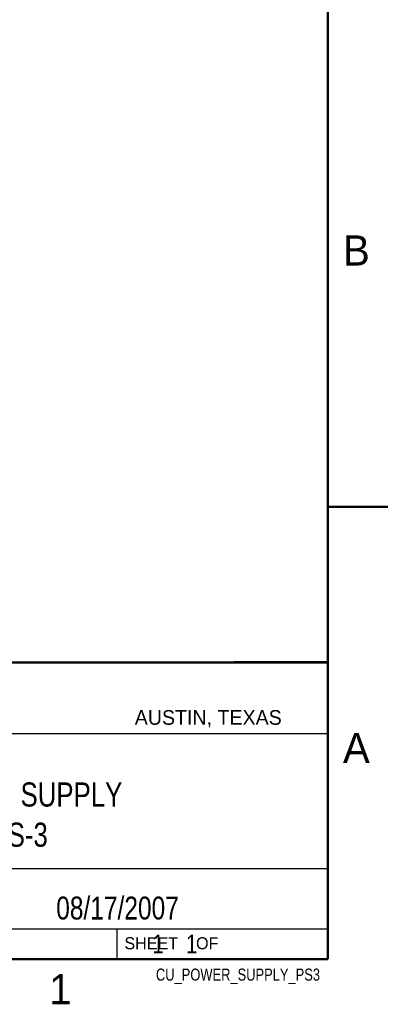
# Model space of a CAD drawing. Header units: inches. Extents: x 0 to 22, y 0 to 17.
# Tile 10 of 11: x 18.9 to 22, y 0.1 to 8.3. Entities that reach past the tile are written whole.
import ezdxf
from ezdxf.enums import TextEntityAlignment as Align

# ---------------------------------------------------------------- set-up
doc = ezdxf.new("R2010")
doc.units = ezdxf.units.IN
doc.header["$LTSCALE"] = 1.21
doc.header["$MEASUREMENT"] = 0
doc.layers.get('0').update_dxf_attribs({"linetype": 'CONTINUOUS'})
doc.styles.get("Standard").update_dxf_attribs({"font": 'txt', "width": 0.8})

msp = doc.modelspace()

# ---------------------------------------------------------------- linework, layer by layer
at = {"color": 2, "linetype": 'CONTINUOUS'}
for p, q in [((16.3737, 2.9596), (21.5037, 2.9596)), ((16.375, 2.96), (21.5, 2.96)), ((21.5037, 2.9596), (21.5037, 1.2496)), ((16.7288, 2.37), (21.5, 2.37)), ((16.3737, 1.2496), (21.5037, 1.2496)), ((18.01, 1.25), (21.5, 1.25)), ((21.5, 1.25), (21.5, 0.75)), ((16.375, 0.75), (21.5, 0.75)), ((18.01, 0.75), (21.5, 0.75)), ((19.75, 0.75), (21.5, 0.75)), ((19.75, 0.75), (19.75, 0.5)), ((21.5, 0.75), (21.5, 0.5)), ((19.75, 0.5), (21.5, 0.5)), ((20.4977, 0.4994), (21.4977, 0.4994)), ((20.4977, 0.4994), (20.4977, 0.4989)), ((20.4977, 0.4989), (21.4977, 0.4989)), ((21.4977, 0.4994), (21.4977, 0.4989))]:
    msp.add_line(p, q, dxfattribs=at)
at = {"color": 7, "linetype": 'CONTINUOUS', "const_width": 0.02}
for points in [[(21.5, 0.5), (21.5, 16.5)], [(22, 4.25), (21.5, 4.25)], [(13.6, 2.9595), (21.5, 2.96)], [(0.5, 0.5), (21.5, 0.5)]]:
    msp.add_lwpolyline(points, dxfattribs=at)

# ---------------------------------------------------------------- texts
at = {"color": 2, "linetype": 'CONTINUOUS'}
for s, height, p in [('B', 0.25, (21.625, 6.25)), ('AUSTIN, TEXAS', 0.121576, (19.898, 2.4426)), ('A', 0.25, (21.625, 2.125)), ('SHEET    OF', 0.1, (19.8121, 0.5815)), ('1', 0.25, (19.1875, 0.125))]:
    msp.add_text(s, height=height, dxfattribs=at).set_placement(p)
at = {"color": 2, "linetype": 'CONTINUOUS', "width": 0.8}
msp.add_text('CU_POWER_SUPPLY_PS3', height=0.1, dxfattribs=at).set_placement((21.4352, 0.3213), align=Align.RIGHT)
at = {"color": 7, "linetype": 'CONTINUOUS'}
for s, insert, char_height, width, attachment_point in [('POWER SUPPLY\\PPS-3', (18.9387, 1.9646), 0.2, 1.92, 2), ('08/17/2007 ', (19.755, 1.0181), 0.19, 1.672, 2), ('     1    1', (19.8125, 0.7031), 0.15625, 1.375, 1)]:
    msp.add_mtext(s, dxfattribs=dict(at, insert=insert, char_height=char_height, width=width, attachment_point=attachment_point))

doc.saveas('drawing.dxf')
